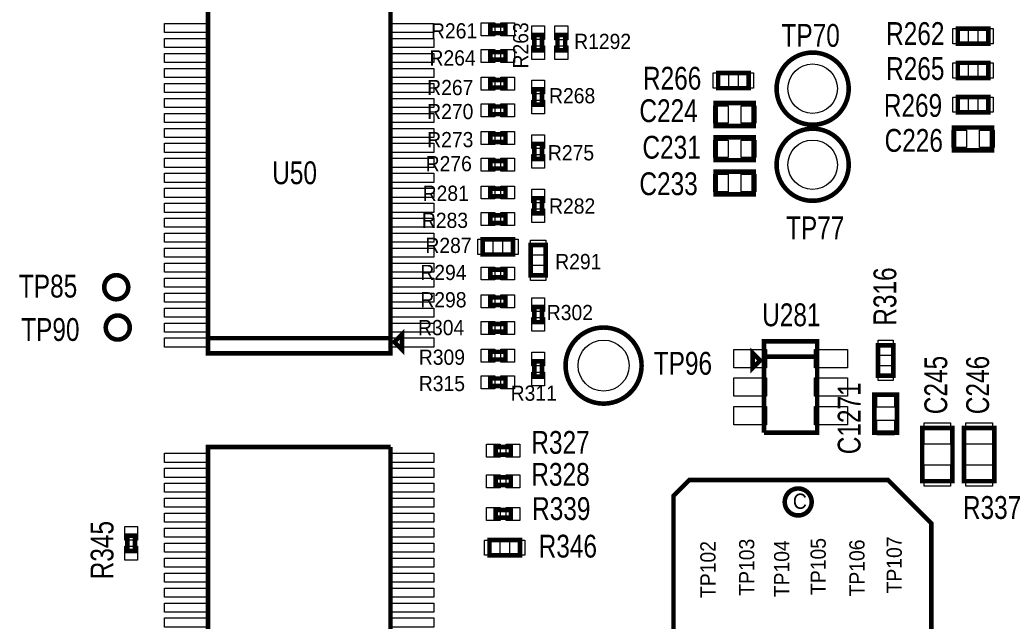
# Model space of a CAD drawing. Extents: x -197 to 9597, y -1478 to 7719.
# Tile 21 of 40: x 1337 to 2632, y 3357 to 4148. Entities that reach past the tile are written whole.
import ezdxf
from ezdxf.enums import TextEntityAlignment as Align

# ---------------------------------------------------------------- set-up
doc = ezdxf.new("R2010")
doc.units = 0
for name, color, linetype in [('BG_TASY', 231, 'CONTINUOUS'), ('PG_ASSEMBLY_TOP', 120, 'CONTINUOUS'), ('PIN_TOP', 140, 'CONTINUOUS'), ('RD_ASSEMBLY_TOP', 120, 'CONTINUOUS')]:
    doc.layers.add(name, color=color, linetype=linetype)

msp = doc.modelspace()

# ---------------------------------------------------------------- linework, layer by layer
at = {"layer": 'BG_TASY', "const_width": 6}
msp.add_lwpolyline([(2196.488, 3522), (2196.488, 3107), (2229.488, 3074), (2454.488, 3074), (2481.488, 3101), (2481.488, 3240), (2535.488, 3294), (2535.488, 3486), (2478.488, 3543), (2217.488, 3543), (2196.488, 3522)], dxfattribs=at)
msp.add_lwpolyline([(2378.208, 3514, 0.999986), (2342.768, 3514.001, 1.000014), (2378.208, 3514)], format="xyb", dxfattribs=at)
at = {"layer": 'PG_ASSEMBLY_TOP', "const_width": 6}
for points in [[(1584.287, 3729.292), (1824.287, 3729.292), (1824.287, 4269.292)], [(1824.287, 4269.292), (1584.287, 4269.292), (1584.287, 3709.292), (1824.287, 3709.292), (1824.287, 3729.292), (1584.287, 3729.292)], [(1955.488, 4130.292), (1975.488, 4130.292), (1975.488, 4140.292), (1955.488, 4140.292), (1955.488, 4130.292)], [(2610.488, 4136.292), (2570.488, 4136.292), (2570.488, 4116.292), (2610.488, 4116.292), (2610.488, 4136.292)], [(2023.476, 4107.792), (2023.476, 4127.792), (2013.476, 4127.792), (2013.476, 4107.792), (2023.476, 4107.792)], [(2043.937, 4127.689), (2043.937, 4107.689), (2053.937, 4107.689), (2053.937, 4127.689), (2043.937, 4127.689)], [(1975.488, 4105.292), (1955.488, 4105.292), (1955.488, 4095.292), (1975.488, 4095.292), (1975.488, 4105.292)], [(2610.488, 4091.292), (2570.488, 4091.292), (2570.488, 4071.292), (2610.488, 4071.292), (2610.488, 4091.292)], [(2295.287, 4077.988), (2255.287, 4077.988), (2255.287, 4057.988), (2295.287, 4057.988), (2295.287, 4077.988)], [(1955.488, 4058.792), (1975.488, 4058.792), (1975.488, 4068.792), (1955.488, 4068.792), (1955.488, 4058.792)], [(2023.476, 4036.292), (2023.476, 4056.292), (2013.476, 4056.292), (2013.476, 4036.292), (2023.476, 4036.292)], [(2251.988, 4008.292), (2301.988, 4008.292), (2301.988, 4038.292), (2251.988, 4038.292), (2251.988, 4008.292)], [(2570.488, 4026.292), (2610.488, 4026.292), (2610.488, 4046.292), (2570.488, 4046.292), (2570.488, 4026.292)], [(1975.488, 4033.792), (1955.488, 4033.792), (1955.488, 4023.792), (1975.488, 4023.792), (1975.488, 4033.792)], [(2565.488, 3976.292), (2615.488, 3976.292), (2615.488, 4006.292), (2565.488, 4006.292), (2565.488, 3976.292)], [(1955.488, 3987.292), (1975.488, 3987.292), (1975.488, 3997.292), (1955.488, 3997.292), (1955.488, 3987.292)], [(2251.988, 3963.292), (2301.988, 3963.292), (2301.988, 3993.292), (2251.988, 3993.292), (2251.988, 3963.292)], [(2023.476, 3964.792), (2023.476, 3984.792), (2013.476, 3984.792), (2013.476, 3964.792), (2023.476, 3964.792)], [(1975.488, 3962.292), (1955.488, 3962.292), (1955.488, 3952.292), (1975.488, 3952.292), (1975.488, 3962.292)], [(2251.988, 3918.292), (2301.988, 3918.292), (2301.988, 3948.292), (2251.988, 3948.292), (2251.988, 3918.292)], [(1955.488, 3915.792), (1975.488, 3915.792), (1975.488, 3925.792), (1955.488, 3925.792), (1955.488, 3915.792)], [(2023.476, 3893.292), (2023.476, 3913.292), (2013.476, 3913.292), (2013.476, 3893.292), (2023.476, 3893.292)], [(1975.488, 3890.792), (1955.488, 3890.792), (1955.488, 3880.792), (1975.488, 3880.792), (1975.488, 3890.792)], [(1945.488, 3839.292), (1985.488, 3839.292), (1985.488, 3859.292), (1945.488, 3859.292), (1945.488, 3839.292)], [(2028.476, 3811.792), (2028.476, 3851.792), (2008.476, 3851.792), (2008.476, 3811.792), (2028.476, 3811.792)], [(1975.488, 3819.292), (1955.488, 3819.292), (1955.488, 3809.292), (1975.488, 3809.292), (1975.488, 3819.292)], [(1955.488, 3772.792), (1975.488, 3772.792), (1975.488, 3782.792), (1955.488, 3782.792), (1955.488, 3772.792)], [(2023.476, 3750.292), (2023.476, 3770.292), (2013.476, 3770.292), (2013.476, 3750.292), (2023.476, 3750.292)], [(1975.488, 3747.792), (1955.488, 3747.792), (1955.488, 3737.792), (1975.488, 3737.792), (1975.488, 3747.792)], [(1839.287, 3714.292), (1839.287, 3734.292), (1829.287, 3724.292), (1839.287, 3714.292)], [(2310.488, 3700), (2300.488, 3710), (2300.488, 3690), (2310.488, 3700)], [(2385.488, 3705), (2315.488, 3705), (2315.488, 3725), (2385.488, 3725), (2385.488, 3605), (2315.488, 3605)], [(2465.488, 3720), (2465.488, 3680), (2485.488, 3680), (2485.488, 3720), (2465.488, 3720)], [(1955.488, 3701.292), (1975.488, 3701.292), (1975.488, 3711.292), (1955.488, 3711.292), (1955.488, 3701.292)], [(2315.488, 3605), (2315.488, 3705), (2385.488, 3705)], [(2023.476, 3678.792), (2023.476, 3698.792), (2013.476, 3698.792), (2013.476, 3678.792), (2023.476, 3678.792)], [(1975.488, 3676.292), (1955.488, 3676.292), (1955.488, 3666.292), (1975.488, 3666.292), (1975.488, 3676.292)], [(2460.488, 3655), (2460.488, 3605), (2490.488, 3605), (2490.488, 3655), (2460.488, 3655)], [(2523.488, 3611.292), (2523.488, 3541.292), (2563.488, 3541.292), (2563.488, 3611.292), (2523.488, 3611.292)], [(2578.488, 3611.292), (2578.488, 3541.292), (2618.488, 3541.292), (2618.488, 3611.292), (2578.488, 3611.292)], [(1584.287, 3046.292), (1824.287, 3046.292), (1824.287, 3586.292)], [(1824.287, 3586.292), (1584.287, 3586.292), (1584.287, 3026.292), (1824.287, 3026.292), (1824.287, 3046.292), (1584.287, 3046.292)], [(1962.488, 3576.292), (1982.488, 3576.292), (1982.488, 3586.292), (1962.488, 3586.292), (1962.488, 3576.292)], [(1962.488, 3536.292), (1982.488, 3536.292), (1982.488, 3546.292), (1962.488, 3546.292), (1962.488, 3536.292)], [(1962.488, 3493.292), (1982.488, 3493.292), (1982.488, 3503.292), (1962.488, 3503.292), (1962.488, 3493.292)], [(1478.13, 3469.689), (1478.13, 3449.689), (1488.13, 3449.689), (1488.13, 3469.689), (1478.13, 3469.689)], [(1954.488, 3443.929), (1994.488, 3443.929), (1994.488, 3463.929), (1954.488, 3463.929), (1954.488, 3443.929)]]:
    msp.add_lwpolyline(points, dxfattribs=at)
for points in [[(2426.917, 4057.292, 0.999995), (2332.059, 4057.289, 1.000005), (2426.917, 4057.292)], [(2426.917, 3957.292, 0.999995), (2332.059, 3957.289, 1.000005), (2426.917, 3957.292)], [(1479.299, 3796.292, 0.999984), (1447.677, 3796.289, 1.000016), (1479.299, 3796.292)], [(1481.299, 3743.292, 0.999984), (1449.677, 3743.289, 1.000016), (1481.299, 3743.292)], [(2154.488, 3693.292, 0.999995), (2054.488, 3693.289, 1.000005), (2154.488, 3693.292)]]:
    msp.add_lwpolyline(points, format="xyb", dxfattribs=at)
at = {"layer": 'PIN_TOP'}
for points in [[(1586.149, 4130.93), (1527.149, 4130.93), (1527.149, 4142.93), (1586.149, 4142.93)], [(1881.425, 4130.93), (1822.425, 4130.93), (1822.425, 4142.93), (1881.425, 4142.93)], [(1943.496, 4126.792), (1943.496, 4143.792), (1961.496, 4143.792), (1961.496, 4126.792)], [(1969.48, 4126.792), (1969.48, 4143.792), (1987.48, 4143.792), (1987.48, 4126.792)], [(2026.976, 4121.784), (2009.976, 4121.784), (2009.976, 4139.784), (2026.976, 4139.784)], [(2040.437, 4139.681), (2057.437, 4139.681), (2057.437, 4121.681), (2040.437, 4121.681)], [(2583.953, 4136.292), (2583.953, 4116.292), (2563.953, 4116.292), (2563.953, 4136.292)], [(2617.023, 4136.292), (2617.023, 4116.292), (2597.023, 4116.292), (2597.023, 4136.292)], [(1586.149, 4111.245), (1527.149, 4111.245), (1527.149, 4123.245), (1586.149, 4123.245)], [(1881.425, 4111.245), (1822.425, 4111.245), (1822.425, 4123.245), (1881.425, 4123.245)], [(1961.496, 4108.792), (1961.496, 4091.792), (1943.496, 4091.792), (1943.496, 4108.792)], [(1987.48, 4108.792), (1987.48, 4091.792), (1969.48, 4091.792), (1969.48, 4108.792)], [(2026.976, 4095.8), (2009.976, 4095.8), (2009.976, 4113.8), (2026.976, 4113.8)], [(2040.437, 4113.697), (2057.437, 4113.697), (2057.437, 4095.697), (2040.437, 4095.697)], [(1586.149, 4091.56), (1527.149, 4091.56), (1527.149, 4103.56), (1586.149, 4103.56)], [(1881.425, 4091.56), (1822.425, 4091.56), (1822.425, 4103.56), (1881.425, 4103.56)], [(1586.149, 4071.875), (1527.149, 4071.875), (1527.149, 4083.875), (1586.149, 4083.875)], [(1881.425, 4071.875), (1822.425, 4071.875), (1822.425, 4083.875), (1881.425, 4083.875)], [(2583.953, 4091.292), (2583.953, 4071.292), (2563.953, 4071.292), (2563.953, 4091.292)], [(2617.023, 4091.292), (2617.023, 4071.292), (2597.023, 4071.292), (2597.023, 4091.292)], [(1943.496, 4055.292), (1943.496, 4072.292), (1961.496, 4072.292), (1961.496, 4055.292)], [(1969.48, 4055.292), (1969.48, 4072.292), (1987.48, 4072.292), (1987.48, 4055.292)], [(2026.976, 4050.284), (2009.976, 4050.284), (2009.976, 4068.284), (2026.976, 4068.284)], [(2268.752, 4077.988), (2268.752, 4057.988), (2248.752, 4057.988), (2248.752, 4077.988)], [(2301.822, 4077.988), (2301.822, 4057.988), (2281.822, 4057.988), (2281.822, 4077.988)], [(1586.149, 4052.19), (1527.149, 4052.19), (1527.149, 4064.19), (1586.149, 4064.19)], [(1881.425, 4052.19), (1822.425, 4052.19), (1822.425, 4064.19), (1881.425, 4064.19)], [(1586.149, 4032.505), (1527.149, 4032.505), (1527.149, 4044.505), (1586.149, 4044.505)], [(1881.425, 4032.505), (1822.425, 4032.505), (1822.425, 4044.505), (1881.425, 4044.505)], [(2026.976, 4024.3), (2009.976, 4024.3), (2009.976, 4042.3), (2026.976, 4042.3)], [(2563.953, 4026.292), (2563.953, 4046.292), (2583.953, 4046.292), (2583.953, 4026.292)], [(2597.023, 4026.292), (2597.023, 4046.292), (2617.023, 4046.292), (2617.023, 4026.292)], [(1961.496, 4037.292), (1961.496, 4020.292), (1943.496, 4020.292), (1943.496, 4037.292)], [(1987.48, 4037.292), (1987.48, 4020.292), (1969.48, 4020.292), (1969.48, 4037.292)], [(2249.378, 4011.792), (2249.378, 4034.792), (2268.378, 4034.792), (2268.378, 4011.792)], [(2285.598, 4011.792), (2285.598, 4034.792), (2304.598, 4034.792), (2304.598, 4011.792)], [(1586.149, 4012.82), (1527.149, 4012.82), (1527.149, 4024.82), (1586.149, 4024.82)], [(1881.425, 4012.82), (1822.425, 4012.82), (1822.425, 4024.82), (1881.425, 4024.82)], [(1586.149, 3993.135), (1527.149, 3993.135), (1527.149, 4005.135), (1586.149, 4005.135)], [(1881.425, 3993.135), (1822.425, 3993.135), (1822.425, 4005.135), (1881.425, 4005.135)], [(2562.878, 3979.792), (2562.878, 4002.792), (2581.878, 4002.792), (2581.878, 3979.792)], [(2599.098, 3979.792), (2599.098, 4002.792), (2618.098, 4002.792), (2618.098, 3979.792)], [(1943.496, 3983.792), (1943.496, 4000.792), (1961.496, 4000.792), (1961.496, 3983.792)], [(1969.48, 3983.792), (1969.48, 4000.792), (1987.48, 4000.792), (1987.48, 3983.792)], [(2026.976, 3978.784), (2009.976, 3978.784), (2009.976, 3996.784), (2026.976, 3996.784)], [(2249.378, 3966.792), (2249.378, 3989.792), (2268.378, 3989.792), (2268.378, 3966.792)], [(2285.598, 3966.792), (2285.598, 3989.792), (2304.598, 3989.792), (2304.598, 3966.792)], [(1586.149, 3973.449), (1527.149, 3973.449), (1527.149, 3985.449), (1586.149, 3985.449)], [(1881.425, 3973.449), (1822.425, 3973.449), (1822.425, 3985.449), (1881.425, 3985.449)], [(1586.149, 3953.764), (1527.149, 3953.764), (1527.149, 3965.764), (1586.149, 3965.764)], [(1881.425, 3953.764), (1822.425, 3953.764), (1822.425, 3965.764), (1881.425, 3965.764)], [(1961.496, 3965.792), (1961.496, 3948.792), (1943.496, 3948.792), (1943.496, 3965.792)], [(1987.48, 3965.792), (1987.48, 3948.792), (1969.48, 3948.792), (1969.48, 3965.792)], [(2026.976, 3952.8), (2009.976, 3952.8), (2009.976, 3970.8), (2026.976, 3970.8)], [(1586.149, 3934.079), (1527.149, 3934.079), (1527.149, 3946.079), (1586.149, 3946.079)], [(1881.425, 3934.079), (1822.425, 3934.079), (1822.425, 3946.079), (1881.425, 3946.079)], [(2249.378, 3921.792), (2249.378, 3944.792), (2268.378, 3944.792), (2268.378, 3921.792)], [(2285.598, 3921.792), (2285.598, 3944.792), (2304.598, 3944.792), (2304.598, 3921.792)], [(1586.149, 3914.394), (1527.149, 3914.394), (1527.149, 3926.394), (1586.149, 3926.394)], [(1881.425, 3914.394), (1822.425, 3914.394), (1822.425, 3926.394), (1881.425, 3926.394)], [(1943.496, 3912.292), (1943.496, 3929.292), (1961.496, 3929.292), (1961.496, 3912.292)], [(1969.48, 3912.292), (1969.48, 3929.292), (1987.48, 3929.292), (1987.48, 3912.292)], [(2026.976, 3907.284), (2009.976, 3907.284), (2009.976, 3925.284), (2026.976, 3925.284)], [(1586.149, 3894.709), (1527.149, 3894.709), (1527.149, 3906.709), (1586.149, 3906.709)], [(1881.425, 3894.709), (1822.425, 3894.709), (1822.425, 3906.709), (1881.425, 3906.709)], [(2026.976, 3881.3), (2009.976, 3881.3), (2009.976, 3899.3), (2026.976, 3899.3)], [(1586.149, 3875.024), (1527.149, 3875.024), (1527.149, 3887.024), (1586.149, 3887.024)], [(1881.425, 3875.024), (1822.425, 3875.024), (1822.425, 3887.024), (1881.425, 3887.024)], [(1961.496, 3894.292), (1961.496, 3877.292), (1943.496, 3877.292), (1943.496, 3894.292)], [(1987.48, 3894.292), (1987.48, 3877.292), (1969.48, 3877.292), (1969.48, 3894.292)], [(1586.149, 3855.339), (1527.149, 3855.339), (1527.149, 3867.339), (1586.149, 3867.339)], [(1881.425, 3855.339), (1822.425, 3855.339), (1822.425, 3867.339), (1881.425, 3867.339)], [(1586.149, 3835.654), (1527.149, 3835.654), (1527.149, 3847.654), (1586.149, 3847.654)], [(1881.425, 3835.654), (1822.425, 3835.654), (1822.425, 3847.654), (1881.425, 3847.654)], [(1938.953, 3839.292), (1938.953, 3859.292), (1958.953, 3859.292), (1958.953, 3839.292)], [(1972.023, 3839.292), (1972.023, 3859.292), (1992.023, 3859.292), (1992.023, 3839.292)], [(2028.476, 3838.327), (2008.476, 3838.327), (2008.476, 3858.327), (2028.476, 3858.327)], [(1586.149, 3815.969), (1527.149, 3815.969), (1527.149, 3827.969), (1586.149, 3827.969)], [(1881.425, 3815.969), (1822.425, 3815.969), (1822.425, 3827.969), (1881.425, 3827.969)], [(1961.496, 3822.792), (1961.496, 3805.792), (1943.496, 3805.792), (1943.496, 3822.792)], [(1987.48, 3822.792), (1987.48, 3805.792), (1969.48, 3805.792), (1969.48, 3822.792)], [(2028.476, 3805.257), (2008.476, 3805.257), (2008.476, 3825.257), (2028.476, 3825.257)], [(1586.149, 3796.284), (1527.149, 3796.284), (1527.149, 3808.284), (1586.149, 3808.284)], [(1881.425, 3796.284), (1822.425, 3796.284), (1822.425, 3808.284), (1881.425, 3808.284)], [(1586.149, 3776.599), (1527.149, 3776.599), (1527.149, 3788.599), (1586.149, 3788.599)], [(1881.425, 3776.599), (1822.425, 3776.599), (1822.425, 3788.599), (1881.425, 3788.599)], [(1943.496, 3769.292), (1943.496, 3786.292), (1961.496, 3786.292), (1961.496, 3769.292)], [(1969.48, 3769.292), (1969.48, 3786.292), (1987.48, 3786.292), (1987.48, 3769.292)], [(2026.976, 3764.284), (2009.976, 3764.284), (2009.976, 3782.284), (2026.976, 3782.284)], [(1586.149, 3756.914), (1527.149, 3756.914), (1527.149, 3768.914), (1586.149, 3768.914)], [(1881.425, 3756.914), (1822.425, 3756.914), (1822.425, 3768.914), (1881.425, 3768.914)], [(2026.976, 3738.3), (2009.976, 3738.3), (2009.976, 3756.3), (2026.976, 3756.3)], [(1586.149, 3737.229), (1527.149, 3737.229), (1527.149, 3749.229), (1586.149, 3749.229)], [(1881.425, 3737.229), (1822.425, 3737.229), (1822.425, 3749.229), (1881.425, 3749.229)], [(1961.496, 3751.292), (1961.496, 3734.292), (1943.496, 3734.292), (1943.496, 3751.292)], [(1987.48, 3751.292), (1987.48, 3734.292), (1969.48, 3734.292), (1969.48, 3751.292)], [(1586.149, 3717.544), (1527.149, 3717.544), (1527.149, 3729.544), (1586.149, 3729.544)], [(1881.425, 3717.544), (1822.425, 3717.544), (1822.425, 3729.544), (1881.425, 3729.544)], [(2465.488, 3726.535), (2485.488, 3726.535), (2485.488, 3706.535), (2465.488, 3706.535)], [(1943.496, 3697.792), (1943.496, 3714.792), (1961.496, 3714.792), (1961.496, 3697.792)], [(1969.48, 3697.792), (1969.48, 3714.792), (1987.48, 3714.792), (1987.48, 3697.792)], [(2026.976, 3692.784), (2009.976, 3692.784), (2009.976, 3710.784), (2026.976, 3710.784)], [(2275.838, 3690.402), (2275.838, 3714.402), (2318.838, 3714.402), (2318.838, 3690.402)], [(2382.138, 3690.402), (2382.138, 3714.402), (2425.138, 3714.402), (2425.138, 3690.402)], [(2465.488, 3693.465), (2485.488, 3693.465), (2485.488, 3673.465), (2465.488, 3673.465)], [(1961.496, 3679.792), (1961.496, 3662.792), (1943.496, 3662.792), (1943.496, 3679.792)], [(1987.48, 3679.792), (1987.48, 3662.792), (1969.48, 3662.792), (1969.48, 3679.792)], [(2026.976, 3666.8), (2009.976, 3666.8), (2009.976, 3684.8), (2026.976, 3684.8)], [(2275.838, 3653), (2275.838, 3677), (2318.838, 3677), (2318.838, 3653)], [(2382.138, 3653), (2382.138, 3677), (2425.138, 3677), (2425.138, 3653)], [(2463.988, 3657.61), (2486.988, 3657.61), (2486.988, 3638.61), (2463.988, 3638.61)], [(2275.838, 3615.598), (2275.838, 3639.598), (2318.838, 3639.598), (2318.838, 3615.598)], [(2382.138, 3615.598), (2382.138, 3639.598), (2425.138, 3639.598), (2425.138, 3615.598)], [(2463.988, 3621.39), (2486.988, 3621.39), (2486.988, 3602.39), (2463.988, 3602.39)], [(2525.988, 3617.851), (2560.988, 3617.851), (2560.988, 3589.851), (2525.988, 3589.851)], [(2580.988, 3617.851), (2615.988, 3617.851), (2615.988, 3589.851), (2580.988, 3589.851)], [(1950.496, 3572.792), (1950.496, 3589.792), (1968.496, 3589.792), (1968.496, 3572.792)], [(1976.48, 3572.792), (1976.48, 3589.792), (1994.48, 3589.792), (1994.48, 3572.792)], [(1586.149, 3566.04), (1527.149, 3566.04), (1527.149, 3578.04), (1586.149, 3578.04)], [(1881.425, 3566.04), (1822.425, 3566.04), (1822.425, 3578.04), (1881.425, 3578.04)], [(2525.988, 3562.733), (2560.988, 3562.733), (2560.988, 3534.733), (2525.988, 3534.733)], [(2580.988, 3562.733), (2615.988, 3562.733), (2615.988, 3534.733), (2580.988, 3534.733)], [(1586.149, 3546.355), (1527.149, 3546.355), (1527.149, 3558.355), (1586.149, 3558.355)], [(1881.425, 3546.355), (1822.425, 3546.355), (1822.425, 3558.355), (1881.425, 3558.355)], [(1950.496, 3532.792), (1950.496, 3549.792), (1968.496, 3549.792), (1968.496, 3532.792)], [(1976.48, 3532.792), (1976.48, 3549.792), (1994.48, 3549.792), (1994.48, 3532.792)], [(1586.149, 3526.67), (1527.149, 3526.67), (1527.149, 3538.67), (1586.149, 3538.67)], [(1881.425, 3526.67), (1822.425, 3526.67), (1822.425, 3538.67), (1881.425, 3538.67)], [(1586.149, 3506.985), (1527.149, 3506.985), (1527.149, 3518.985), (1586.149, 3518.985)], [(1881.425, 3506.985), (1822.425, 3506.985), (1822.425, 3518.985), (1881.425, 3518.985)], [(1586.149, 3487.3), (1527.149, 3487.3), (1527.149, 3499.3), (1586.149, 3499.3)], [(1881.425, 3487.3), (1822.425, 3487.3), (1822.425, 3499.3), (1881.425, 3499.3)], [(1950.496, 3489.792), (1950.496, 3506.792), (1968.496, 3506.792), (1968.496, 3489.792)], [(1976.48, 3489.792), (1976.48, 3506.792), (1994.48, 3506.792), (1994.48, 3489.792)], [(1474.63, 3481.681), (1491.63, 3481.681), (1491.63, 3463.681), (1474.63, 3463.681)], [(1586.149, 3467.615), (1527.149, 3467.615), (1527.149, 3479.615), (1586.149, 3479.615)], [(1881.425, 3467.615), (1822.425, 3467.615), (1822.425, 3479.615), (1881.425, 3479.615)], [(1586.149, 3447.93), (1527.149, 3447.93), (1527.149, 3459.93), (1586.149, 3459.93)], [(1881.425, 3447.93), (1822.425, 3447.93), (1822.425, 3459.93), (1881.425, 3459.93)], [(1947.953, 3443.929), (1947.953, 3463.929), (1967.953, 3463.929), (1967.953, 3443.929)], [(1981.023, 3443.929), (1981.023, 3463.929), (2001.023, 3463.929), (2001.023, 3443.929)], [(1474.63, 3455.697), (1491.63, 3455.697), (1491.63, 3437.697), (1474.63, 3437.697)], [(1586.149, 3428.245), (1527.149, 3428.245), (1527.149, 3440.245), (1586.149, 3440.245)], [(1881.425, 3428.245), (1822.425, 3428.245), (1822.425, 3440.245), (1881.425, 3440.245)], [(1586.149, 3408.56), (1527.149, 3408.56), (1527.149, 3420.56), (1586.149, 3420.56)], [(1881.425, 3408.56), (1822.425, 3408.56), (1822.425, 3420.56), (1881.425, 3420.56)], [(1586.149, 3388.875), (1527.149, 3388.875), (1527.149, 3400.875), (1586.149, 3400.875)], [(1881.425, 3388.875), (1822.425, 3388.875), (1822.425, 3400.875), (1881.425, 3400.875)], [(1586.149, 3369.19), (1527.149, 3369.19), (1527.149, 3381.19), (1586.149, 3381.19)], [(1881.425, 3369.19), (1822.425, 3369.19), (1822.425, 3381.19), (1881.425, 3381.19)], [(1586.149, 3349.505), (1527.149, 3349.505), (1527.149, 3361.505), (1586.149, 3361.505)], [(1881.425, 3349.505), (1822.425, 3349.505), (1822.425, 3361.505), (1881.425, 3361.505)]]:
    msp.add_lwpolyline(points, close=True, dxfattribs=at)
for centre, radius in [((2379.488, 4057.292), 32.5), ((2379.488, 3957.292), 32.5), ((1463.488, 3796.292), 15), ((1465.488, 3743.292), 15), ((2104.488, 3693.292), 33.5)]:
    msp.add_circle(centre, radius, dxfattribs=at)

# ---------------------------------------------------------------- texts
at = {"layer": 'BG_TASY', "width": 0.95}
msp.add_text('C', height=20, dxfattribs=at).set_placement((2353.488, 3505))
at = {"layer": 'RD_ASSEMBLY_TOP'}
for s, height, width, p in [('R262', 30, 0.8, (2514.488, 4114.709)), ('R265', 30, 0.8, (2514.488, 4068.709)), ('R266', 30, 0.8, (2194.689, 4056.012)), ('C224', 30, 0.8, (2189.988, 4013.292)), ('R269', 30, 0.8, (2511.488, 4020.292)), ('C226', 30, 0.8, (2512.488, 3974.292)), ('C231', 30, 0.8, (2193.988, 3965.292)), ('C233', 30, 0.8, (2189.988, 3917.292)), ('R287', 20, 0.95, (1900.488, 3841.292)), ('R291', 20, 0.95, (2071.279, 3820.012)), ('U281', 30, 0.8, (2351.488, 3745)), ('R337', 30, 0.8, (2615.488, 3491.709)), ('R346', 30, 0.8, (2057.488, 3440.929))]:
    msp.add_text(s, height=height, dxfattribs=dict(at, width=width)).set_placement(p, align=Align.CENTER)
for s, height, width, p in [('R261', 20, 0.95, (1877.488, 4123.292)), ('TP70', 30, 0.8, (2338.488, 4112.292)), ('R1292', 20, 0.95, (2065.799, 4109.449)), ('R264', 20, 0.95, (1875.488, 4087.709)), ('R267', 20, 0.95, (1872.488, 4048.792)), ('R268', 20, 0.95, (2032.779, 4038.012)), ('R270', 20, 0.95, (1872.488, 4017.209)), ('R273', 20, 0.95, (1872.488, 3980.292)), ('R275', 20, 0.95, (2031.279, 3963.012)), ('R276', 20, 0.95, (1870.488, 3948.709)), ('U50', 30, 0.8, (1668.689, 3931.709)), ('R281', 20, 0.95, (1866.488, 3909.792)), ('R282', 20, 0.95, (2032.779, 3893.012)), ('R283', 20, 0.95, (1865.488, 3874.209)), ('TP77', 30, 0.8, (2344.488, 3859.292)), ('R294', 20, 0.95, (1863.488, 3805.709)), ('TP85', 30, 0.8, (1335.488, 3782.709)), ('R298', 20, 0.95, (1863.488, 3769.792)), ('R302', 20, 0.95, (2029.779, 3753.012)), ('TP90', 30, 0.8, (1338.488, 3725.709)), ('R304', 20, 0.95, (1860.488, 3733.209)), ('R309', 20, 0.95, (1861.488, 3694.292)), ('TP96', 30, 0.8, (2170.488, 3681.292)), ('R315', 20, 0.95, (1861.488, 3659.709)), ('R311', 20, 0.95, (1982.279, 3647.012)), ('R327', 30, 0.8, (2009.488, 3577.292)), ('R328', 30, 0.8, (2009.488, 3535.292)), ('R339', 30, 0.8, (2010.488, 3490.292))]:
    msp.add_text(s, height=height, dxfattribs=dict(at, width=width)).set_placement(p)
for s, height, width, p in [('R263', 20, 0.95, (2005.476, 4083.792)), ('R345', 30, 0.8, (1459.846, 3412.311)), ('TP102', 20, 0.95, (2251.72, 3387.788)), ('TP103', 20, 0.95, (2302.72, 3390.788)), ('TP104', 20, 0.95, (2348.72, 3388.788)), ('TP105', 20, 0.95, (2396.72, 3391.788)), ('TP106', 20, 0.95, (2447.72, 3389.788)), ('TP107', 20, 0.95, (2496.72, 3393.788))]:
    msp.add_text(s, height=height, rotation=90, dxfattribs=dict(at, width=width)).set_placement(p)
at = {"layer": 'RD_ASSEMBLY_TOP', "width": 0.8}
for s, p in [('R316', (2489.488, 3784)), ('C246', (2611.488, 3667.709)), ('C245', (2556.488, 3667.709)), ('C1271', (2442.488, 3624))]:
    msp.add_text(s, height=30, rotation=90, dxfattribs=at).set_placement(p, align=Align.CENTER)

doc.saveas('drawing.dxf')
